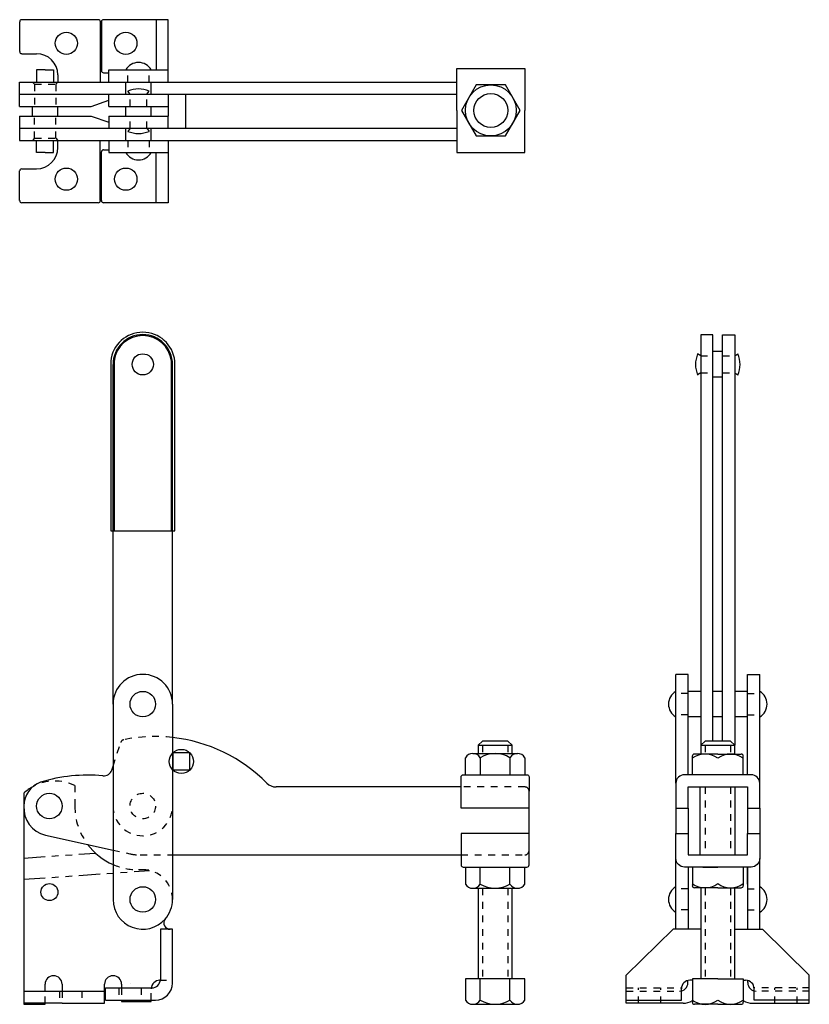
# Model space of a CAD drawing. Extents: x -0.1 to 11.6, y 0 to 14.5.
import ezdxf

# ---------------------------------------------------------------- set-up
doc = ezdxf.new("R2010")
doc.units = 0
doc.header["$LTSCALE"] = 0.25
doc.header["$MEASUREMENT"] = 0
doc.linetypes.add('HIDDEN', pattern=[0.375, 0.25, -0.125])
doc.linetypes.add('PHANTOM', pattern=[2.5, 1.25, -0.25, 0.25, -0.25, 0.25, -0.25])
doc.layers.get('0').update_dxf_attribs({"linetype": 'CONTINUOUS'})
doc.layers.add('BORDER', color=7, linetype='CONTINUOUS')
doc.layers.add('DIM', color=7, linetype='CONTINUOUS')

msp = doc.modelspace()

# ---------------------------------------------------------------- linework, layer by layer
for p, q in [((1.094, 14.491), (-0.031, 14.491)), ((2.125, 14.491), (1.172, 14.491)), ((1.946, 14.491), (1.946, 13.752)), ((2.125, 13.573), (2.125, 14.491)), ((-0.063, 14.46), (-0.063, 14.023)), ((1.125, 14.46), (1.125, 13.573)), ((1.141, 14.46), (1.141, 13.741)), ((-0.031, 13.991), (0.187, 13.991)), ((0.187, 13.752), (0.187, 13.573)), ((0.312, 13.752), (0.187, 13.752)), ((0.312, 13.752), (0.437, 13.752)), ((0.437, 13.752), (0.437, 13.573)), ((0.5, 13.679), (0.5, 13.573)), ((1.172, 13.71), (1.25, 13.71)), ((1.25, 13.573), (1.25, 13.752)), ((1.25, 13.752), (2.125, 13.752)), ((-0.063, 13.573), (1.821, 13.573)), ((-0.063, 13.394), (-0.063, 13.573)), ((0.157, 13.541), (0.125, 13.573)), ((0.468, 13.541), (0.5, 13.573)), ((1.5, 13.394), (1.5, 13.573)), ((1.821, 13.573), (2.125, 13.573)), ((1.875, 13.394), (1.875, 13.573)), ((2.125, 13.573), (6.375, 13.573)), ((-0.063, 13.394), (2.125, 13.394)), ((-0.063, 13.215), (-0.063, 13.394)), ((1.25, 13.215), (1.25, 13.394)), ((1.562, 13.394), (1.531, 13.441)), ((1.812, 13.394), (1.844, 13.441)), ((2.125, 13.394), (6.375, 13.394)), ((2.125, 13.394), (2.125, 13.215)), ((2.382, 12.894), (2.382, 13.394)), ((-0.063, 13.215), (0.992, 13.215)), ((0.125, 13.073), (0.125, 13.215)), ((0.5, 13.073), (0.5, 13.215)), ((0.992, 13.215), (1.25, 13.306)), ((1.25, 13.215), (2.125, 13.215)), ((1.5, 13.073), (1.5, 13.215)), ((1.875, 13.073), (1.875, 13.215)), ((2.125, 13.215), (2.125, 13.073)), ((-0.063, 13.073), (0.992, 13.073)), ((-0.063, 13.073), (-0.063, 12.894)), ((0.992, 13.073), (1.25, 12.982)), ((1.25, 13.073), (1.25, 12.894)), ((1.25, 13.073), (2.125, 13.073)), ((2.125, 12.894), (2.125, 13.073)), ((-0.063, 12.894), (-0.063, 12.715)), ((-0.063, 12.894), (2.125, 12.894)), ((1.5, 12.715), (1.5, 12.894)), ((1.562, 12.894), (1.531, 12.847)), ((1.812, 12.894), (1.844, 12.847)), ((1.875, 12.715), (1.875, 12.894)), ((2.125, 12.894), (6.375, 12.894)), ((-0.063, 12.715), (1.821, 12.715)), ((0.157, 12.747), (0.125, 12.715)), ((0.187, 12.536), (0.187, 12.715)), ((0.437, 12.536), (0.437, 12.715)), ((0.468, 12.747), (0.5, 12.715)), ((0.5, 12.609), (0.5, 12.715)), ((1.125, 11.828), (1.125, 12.715)), ((1.25, 12.715), (1.25, 12.536)), ((1.821, 12.715), (2.125, 12.715)), ((2.125, 12.715), (2.125, 11.796)), ((2.125, 12.715), (6.375, 12.715)), ((0.312, 12.536), (0.187, 12.536)), ((0.312, 12.536), (0.437, 12.536)), ((1.141, 11.828), (1.141, 12.546)), ((1.172, 12.578), (1.25, 12.578)), ((1.25, 12.536), (2.125, 12.536)), ((1.946, 11.796), (1.946, 12.536)), ((-0.063, 11.828), (-0.063, 12.265)), ((-0.031, 12.296), (0.187, 12.296)), ((1.094, 11.796), (-0.031, 11.796)), ((2.125, 11.796), (1.172, 11.796)), ((10.146, 9.855), (9.967, 9.855)), ((9.967, 9.855), (9.967, 3.812)), ((10.146, 3.875), (10.146, 9.855)), ((10.288, 3.875), (10.288, 9.855)), ((10.288, 9.855), (10.467, 9.855)), ((10.467, 9.855), (10.467, 3.812)), ((9.967, 9.543), (9.92, 9.574)), ((10.288, 9.606), (10.146, 9.606)), ((10.467, 9.543), (10.514, 9.574)), ((1.312, 4.418), (1.312, 9.418)), ((2.187, 4.418), (2.187, 9.418)), ((9.967, 9.293), (9.92, 9.262)), ((10.467, 9.293), (10.514, 9.262)), ((10.288, 9.231), (10.146, 9.231)), ((9.779, 4.855), (9.6, 4.855)), ((9.6, 3.254), (9.6, 4.855)), ((9.779, 3.379), (9.779, 4.855)), ((10.654, 4.855), (10.834, 4.855)), ((10.654, 3.379), (10.654, 4.855)), ((10.834, 3.254), (10.834, 4.855)), ((9.967, 4.605), (9.779, 4.605)), ((10.288, 4.605), (10.146, 4.605)), ((10.654, 4.605), (10.467, 4.605)), ((1.312, 4.418), (1.312, 1.543)), ((2.187, 4.418), (2.187, 1.543)), ((9.967, 4.23), (9.779, 4.23)), ((10.288, 4.23), (10.146, 4.23)), ((10.654, 4.23), (10.467, 4.23)), ((2.445, 3.7), (2.193, 3.7)), ((2.193, 3.7), (2.193, 3.449)), ((2.445, 3.449), (2.445, 3.7)), ((9.842, 3.379), (9.842, 3.652)), ((10.217, 3.683), (9.873, 3.683)), ((10.217, 3.683), (10.561, 3.683)), ((10.592, 3.379), (10.592, 3.652)), ((1.293, 3.448), (1.312, 3.507)), ((2.193, 3.449), (2.445, 3.449)), ((6.438, 3.199), (3.712, 3.199)), ((0, 3.11), (0, 0)), ((7.437, 2.262), (7.437, 3.137)), ((9.6, 2.887), (9.6, 2.512)), ((9.779, 2.887), (9.779, 2.512)), ((10.654, 2.887), (10.654, 2.512)), ((10.834, 2.887), (10.834, 2.512)), ((0.317, 2.491), (1.312, 2.271)), ((2.187, 2.199), (6.438, 2.199)), ((1.75, 1.98), (1.687, 1.98)), ((9.842, 2.02), (9.842, 1.747)), ((10.592, 2.02), (10.592, 1.747)), ((10.217, 1.716), (9.873, 1.716)), ((10.217, 1.716), (10.561, 1.716)), ((2.187, 1.105), (2.009, 1.105)), ((2.009, 1.105), (2.009, 0.366)), ((2.187, 0.312), (2.187, 1.105)), ((8.869, 0.429), (9.561, 1.105)), ((9.967, 1.105), (9.561, 1.105)), ((10.467, 1.105), (10.873, 1.105)), ((11.564, 0.429), (10.873, 1.105)), ((0.312, 0.194), (0.312, 0.296)), ((0.562, 0.296), (0.562, 0.194)), ((1.188, 0.015), (1.188, 0.296)), ((1.438, 0.296), (1.438, 0.241)), ((1.562, 0.299), (1.562, 0.299)), ((8.869, 0.015), (8.869, 0.429)), ((9.776, 0.319), (9.776, 0.351)), ((9.842, 0.354), (9.807, 0.354)), ((9.842, 0.375), (9.842, 0.031)), ((10.217, 0.375), (9.842, 0.375)), ((10.217, 0.375), (10.592, 0.375)), ((10.592, 0.375), (10.592, 0.031)), ((10.592, 0.354), (10.627, 0.354)), ((10.658, 0.319), (10.658, 0.351)), ((11.564, 0.015), (11.564, 0.429)), ((0, 0.194), (1.188, 0.194)), ((1.203, 0.241), (1.883, 0.241)), ((1.203, 0.062), (1.203, 0.241)), ((9.682, 0.062), (9.682, 0.229)), ((10.752, 0.062), (10.752, 0.229)), ((0.562, 0.015), (0, 0.015)), ((0, 0), (0.312, 0)), ((0.312, 0), (0.312, 0.015)), ((0.562, 0.015), (1.188, 0.015)), ((1.203, 0.062), (1.937, 0.062)), ((1.438, 0.062), (1.438, 0.042)), ((1.438, 0.042), (1.875, 0.042)), ((1.875, 0.042), (1.875, 0.062)), ((8.869, 0.062), (9.682, 0.062)), ((9.705, 0.015), (8.869, 0.015)), ((10.217, 0), (9.873, 0)), ((10.217, 0), (10.561, 0)), ((10.729, 0.015), (11.564, 0.015)), ((11.564, 0.062), (10.752, 0.062))]:
    msp.add_line(p, q)
at = {"linetype": 'HIDDEN'}
for p, q in [((1.532, 13.572), (1.532, 13.752)), ((1.843, 13.572), (1.843, 13.752)), ((0.157, 13.541), (0.468, 13.541)), ((0.157, 13.541), (0.157, 13.215)), ((0.468, 13.541), (0.468, 13.215)), ((1.562, 13.215), (1.562, 13.394)), ((1.812, 13.215), (1.812, 13.394)), ((0.157, 12.747), (0.157, 13.073)), ((0.468, 12.747), (0.468, 13.073)), ((1.562, 12.894), (1.562, 13.073)), ((1.812, 12.894), (1.812, 13.073)), ((0.157, 12.747), (0.468, 12.747)), ((1.532, 12.715), (1.532, 12.536)), ((1.843, 12.715), (1.843, 12.536)), ((9.967, 9.543), (10.146, 9.543)), ((10.288, 9.543), (10.467, 9.543)), ((9.967, 9.293), (10.146, 9.293)), ((10.288, 9.293), (10.467, 9.293)), ((9.779, 4.573), (9.6, 4.573)), ((10.654, 4.573), (10.834, 4.573)), ((9.779, 4.262), (9.6, 4.262)), ((10.654, 4.262), (10.834, 4.262)), ((1.312, 3.507), (1.425, 3.853)), ((0.75, 3.22), (0.75, 2.918)), ((7.375, 3.199), (6.438, 3.199)), ((1.312, 2.271), (1.558, 2.216)), ((1.713, 2.199), (2.187, 2.199)), ((6.438, 2.199), (7.375, 2.199)), ((9.779, 1.699), (9.6, 1.699)), ((10.654, 1.699), (10.834, 1.699)), ((9.779, 1.388), (9.6, 1.388)), ((10.654, 1.388), (10.834, 1.388)), ((2, 0.354), (2.187, 0.354)), ((0.312, 0.015), (0.312, 0.194)), ((0.524, 0.194), (0.524, 0.015)), ((0.562, 0.194), (0.562, 0.015)), ((0.851, 0.194), (0.851, 0.015)), ((1.399, 0.241), (1.399, 0.062)), ((1.438, 0.241), (1.438, 0.062)), ((1.726, 0.241), (1.726, 0.062)), ((1.875, 0.062), (1.875, 0.229)), ((8.869, 0.241), (9.682, 0.241)), ((8.869, 0.194), (9.651, 0.194)), ((9.049, 0.015), (9.049, 0.241)), ((9.377, 0.015), (9.377, 0.241)), ((11.564, 0.241), (10.751, 0.241)), ((11.564, 0.194), (10.783, 0.194)), ((11.057, 0.015), (11.057, 0.241)), ((11.385, 0.015), (11.385, 0.241))]:
    msp.add_line(p, q, dxfattribs=at)
at = {"linetype": 'PHANTOM'}
for p, q in [((0, 2.152), (1.055, 2.226)), ((0, 1.84), (1.849, 1.969))]:
    msp.add_line(p, q, dxfattribs=at)
for centre, radius in [((0.625, 14.144), 0.164), ((1.5, 14.144), 0.164), ((0.625, 12.144), 0.164), ((1.5, 12.144), 0.164), ((1.75, 9.418), 0.156), ((1.75, 4.418), 0.188), ((2.319, 3.574), 0.178), ((0.375, 2.918), 0.188), ((0.375, 1.652), 0.125), ((1.75, 1.543), 0.188)]:
    msp.add_circle(centre, radius)
at = {"linetype": 'HIDDEN'}
msp.add_circle((1.75, 2.918), 0.188, dxfattribs=at)
for centre, radius, start, end in [((-0.031, 14.46), 0.0312, 90, 180), ((1.094, 14.46), 0.0312, 360, 90), ((1.172, 14.46), 0.0312, 90, 180), ((-0.031, 14.023), 0.0312, 180, 270), ((0.187, 13.679), 0.312, 0, 90), ((1.687, 13.645), 0.216, 29.6583, 150.3417), ((1.172, 13.741), 0.0312, 180, 270), ((1.687, 13.066), 0.406, 67.3801, 112.6199), ((1.687, 13.222), 0.406, 247.3801, 292.6199), ((0.187, 12.609), 0.312, 270, 0), ((1.172, 12.546), 0.0312, 90, 180), ((1.687, 12.643), 0.216, 209.6583, 330.3417), ((-0.031, 12.265), 0.0312, 90, 180), ((-0.031, 11.828), 0.0312, 180, 270), ((1.094, 11.828), 0.0312, 270, 0), ((1.172, 11.828), 0.0312, 180, 270), ((1.75, 9.418), 0.438, 360, 180), ((10.295, 9.418), 0.406, 157.3801, 202.6199), ((10.139, 9.418), 0.406, 337.3801, 22.6199), ((1.75, 4.418), 0.438, 360, 180), ((9.707, 4.418), 0.216, 119.6583, 240.3417), ((10.727, 4.418), 0.216, 299.6583, 60.3417), ((1.934, 1.629), 2.312, 44.6762, 83.7065), ((9.873, 3.652), 0.0312, 90, 180), ((10.029, 3.37), 0.313, 53.1301, 126.8699), ((10.404, 3.37), 0.313, 53.1301, 126.8699), ((10.561, 3.652), 0.0312, 0, 90), ((0.938, 0.998), 2.375, 84.5582, 106.9315), ((1.175, 3.487), 0.125, 264.5582, 342), ((0.375, 2.918), 0.375, 110.1481, 179.9692), ((0.457, 2.606), 0.68, 118.647, 132.2262), ((3.712, 3.387), 0.188, 224.6762, 270), ((0.405, 2.888), 0.406, 175.7651, 257.5), ((1.687, 2.918), 0.938, 217.0228, 246.4218), ((10.029, 2.028), 0.313, 233.1301, 306.8699), ((9.873, 1.747), 0.0312, 180, 270), ((10.404, 2.028), 0.313, 233.1301, 306.8699), ((10.561, 1.747), 0.0312, 270, 0), ((9.707, 1.543), 0.216, 119.6583, 240.3417), ((10.727, 1.543), 0.216, 299.6583, 60.3417), ((1.75, 1.543), 0.438, 180, 318.7022), ((1.75, 1.543), 0.438, 318.7022, 360), ((2.154, 1.198), 0.0938, 143.3117, 270), ((0.437, 0.296), 0.125, 0, 180), ((1.312, 0.296), 0.125, 0, 180), ((2, 0.229), 0.125, 90, 180), ((1.883, 0.366), 0.125, 270, 0), ((1.937, 0.312), 0.25, 270, 0), ((9.651, 0.319), 0.125, 270, 0), ((9.807, 0.229), 0.125, 90, 180), ((10.627, 0.229), 0.125, 0, 90), ((10.783, 0.319), 0.125, 180, 270), ((9.705, 0.265), 0.25, 270, 303.2984), ((10.029, 0.312), 0.313, 233.1301, 306.8699), ((9.873, 0.031), 0.0312, 180, 270), ((10.404, 0.312), 0.313, 233.1301, 306.8699), ((10.561, 0.031), 0.0312, 270, 0), ((10.729, 0.265), 0.25, 236.7016, 270)]:
    msp.add_arc(centre, radius, start, end)
for centre, radius, start, end in [((1.934, 1.629), 2.312, 83.7065, 101.5252), ((1.484, 3.834), 0.0625, 101.5252, 162), ((0.457, 2.606), 0.68, 64.4764, 118.647), ((7.375, 3.137), 0.0625, 0, 90), ((1.687, 2.918), 0.938, 180, 217.0228), ((1.75, 2.918), 0.438, 180, 360), ((1.713, 2.918), 0.719, 257.5, 270), ((7.375, 2.262), 0.0625, 270, 0), ((1.687, 2.918), 0.938, 246.4218, 270), ((1.75, 1.543), 0.438, 360, 90)]:
    msp.add_arc(centre, radius, start, end, dxfattribs=at)
at = {"layer": 'BORDER'}
for p, q in [((1.278, 9.467), (1.278, 6.967)), ((1.328, 9.467), (1.328, 6.967)), ((2.171, 6.967), (2.171, 9.467)), ((2.221, 6.967), (2.221, 9.467)), ((1.278, 6.967), (2.221, 6.967))]:
    msp.add_line(p, q, dxfattribs=at)
for radius, start, end in [(0.474, 5.9384, 174.0616), (0.424, 6.6823, 173.3177)]:
    msp.add_arc((1.75, 9.418), radius, start, end, dxfattribs=at)
at = {"layer": 'DIM'}
for p, q in [((6.688, 3.812), (6.75, 3.875)), ((6.688, 3.812), (6.688, 3.691)), ((6.688, 3.812), (7.188, 3.812)), ((7.125, 3.875), (6.75, 3.875)), ((7.188, 3.812), (7.125, 3.875)), ((7.188, 3.691), (7.188, 3.812)), ((9.967, 3.812), (10.029, 3.875)), ((9.967, 3.812), (10.467, 3.812)), ((9.967, 3.812), (9.967, 3.691)), ((10.404, 3.875), (10.029, 3.875)), ((10.467, 3.812), (10.404, 3.875)), ((10.467, 3.691), (10.467, 3.812)), ((6.5, 3.379), (6.5, 3.629)), ((6.609, 3.691), (6.937, 3.691)), ((6.719, 3.629), (6.719, 3.379)), ((6.937, 3.691), (7.156, 3.691)), ((7.156, 3.691), (7.266, 3.691)), ((7.156, 3.629), (7.156, 3.379)), ((7.375, 3.629), (7.375, 3.379)), ((6.5, 2.02), (6.5, 1.77)), ((6.719, 1.77), (6.719, 2.02)), ((7.156, 1.77), (7.156, 2.02)), ((7.375, 1.77), (7.375, 2.02)), ((9.779, 2.02), (9.779, 1.77)), ((9.998, 2.02), (10.217, 2.02)), ((10.654, 1.77), (10.654, 2.02)), ((6.609, 1.707), (6.937, 1.707)), ((6.688, 1.707), (6.688, 0.375)), ((6.937, 1.707), (7.156, 1.707)), ((7.156, 1.707), (7.266, 1.707)), ((7.188, 0.375), (7.188, 1.707)), ((9.967, 1.707), (9.967, 0.375)), ((10.467, 0.375), (10.467, 1.707)), ((6.937, 0.375), (6.5, 0.375)), ((6.5, 0.375), (6.5, 0.062)), ((6.719, 0.062), (6.719, 0.375)), ((7.375, 0.375), (6.937, 0.375)), ((7.156, 0.062), (7.156, 0.375)), ((7.375, 0.062), (7.375, 0.375)), ((6.609, 0), (6.937, 0)), ((6.937, 0), (7.156, 0)), ((7.156, 0), (7.266, 0))]:
    msp.add_line(p, q, dxfattribs=at)
at = {"layer": 'DIM', "linetype": 'HIDDEN'}
for p, q in [((6.75, 3.812), (6.75, 3.691)), ((7.125, 3.812), (7.125, 3.691)), ((10.029, 3.812), (10.029, 3.691)), ((10.404, 3.812), (10.404, 3.691)), ((10.029, 3.199), (10.029, 2.199)), ((10.404, 3.199), (10.404, 2.199)), ((6.75, 1.707), (6.75, 0.375)), ((7.125, 1.707), (7.125, 0.375)), ((10.029, 1.707), (10.029, 0.375)), ((10.404, 1.707), (10.404, 0.375))]:
    msp.add_line(p, q, dxfattribs=at)
at = {"layer": 'DIM'}
for points in [[(6.375, 13.156), (6.375, 13.773), (7.375, 13.773), (7.375, 13.156)], [(6.375, 13.156), (6.375, 12.539), (7.375, 12.539), (7.375, 13.156)], [(9.959, 2.199), (9.959, 3.199)], [(10.475, 2.199), (10.475, 3.199)], [(9.6, 1.105), (9.6, 2.145)], [(10.834, 1.105), (10.834, 2.145)], [(9.779, 2.02), (9.779, 1.105)], [(10.654, 2.02), (10.654, 1.105)]]:
    msp.add_lwpolyline(points, dxfattribs=at)
msp.add_lwpolyline([(7.092, 12.781), (7.308, 13.156), (7.092, 13.531), (6.658, 13.531), (6.442, 13.156), (6.658, 12.781)], close=True, dxfattribs=at)
for points in [[(7.437, 2.887), (6.438, 2.887), (6.438, 3.347, -0.414214), (6.469, 3.379), (7.406, 3.379, -0.414214), (7.437, 3.347), (7.437, 3.137)], [(7.437, 2.512), (6.438, 2.512), (6.438, 2.051, 0.414214), (6.469, 2.02), (7.406, 2.02, 0.414214), (7.437, 2.051), (7.437, 2.262)]]:
    msp.add_lwpolyline(points, format="xyb", dxfattribs=at)
for points in [[(10.654, 3.199), (10.654, 2.887), (10.834, 2.887), (10.834, 3.254, 0.414214), (10.709, 3.379), (9.725, 3.379, 0.414214), (9.6, 3.254), (9.6, 2.887), (9.779, 2.887), (9.779, 3.199)], [(10.654, 2.199), (10.654, 2.512), (10.834, 2.512), (10.834, 2.145, -0.414214), (10.709, 2.02), (9.725, 2.02, -0.414214), (9.6, 2.145), (9.6, 2.512), (9.779, 2.512), (9.779, 2.199)]]:
    msp.add_lwpolyline(points, format="xyb", close=True, dxfattribs=at)
for radius in [0.375, 0.25]:
    msp.add_circle((6.875, 13.156), radius, dxfattribs=at)
for centre, radius, start, end in [((6.609, 3.564), 0.127, 30.5102, 149.4898), ((6.937, 3.277), 0.414, 58.1092, 121.8908), ((7.266, 3.564), 0.127, 30.5102, 149.4898), ((6.469, 2.051), 0.0312, 180, 270), ((6.609, 1.834), 0.127, 210.5102, 329.4898), ((6.937, 2.122), 0.414, 238.1092, 301.8908), ((7.266, 1.834), 0.127, 210.5102, 329.4898), ((6.609, 0.127), 0.127, 210.5102, 329.4898), ((6.937, 0.414), 0.414, 238.1092, 301.8908), ((7.266, 0.127), 0.127, 210.5102, 329.4898)]:
    msp.add_arc(centre, radius, start, end, dxfattribs=at)

doc.saveas('drawing.dxf')
